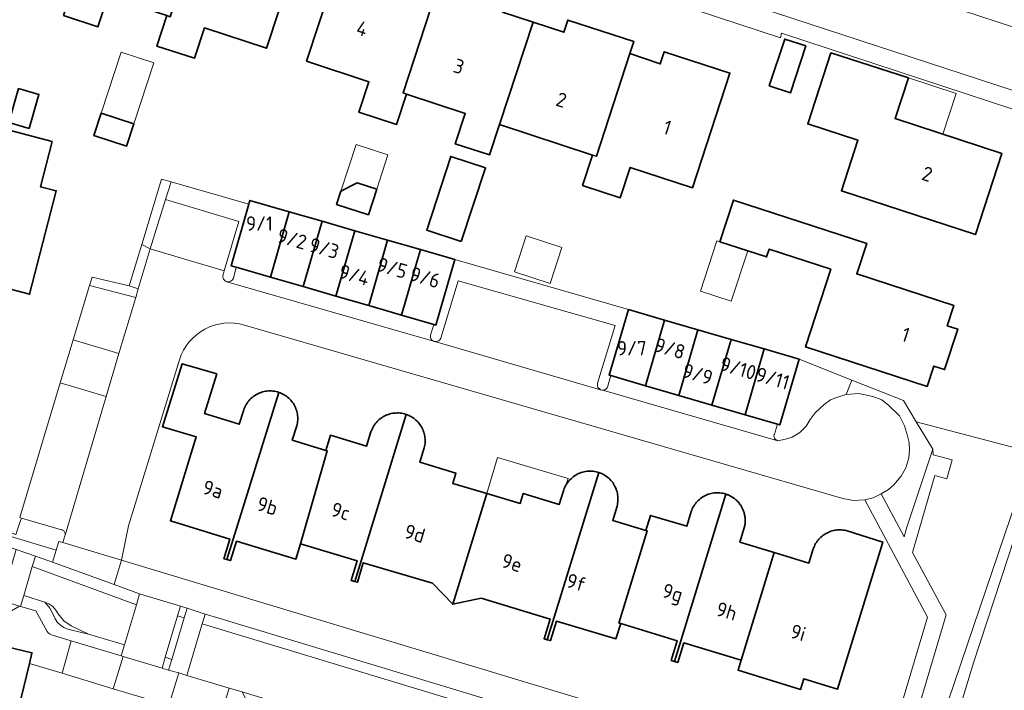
# Model space of a CAD drawing. Extents: x 154024 to 155007, y 472916 to 473908.
# Tile 20 of 49: x 154412 to 154504, y 473535 to 473598. Entities that reach past the tile are written whole.
import ezdxf
from ezdxf.enums import TextEntityAlignment as Align

# ---------------------------------------------------------------- set-up
doc = ezdxf.new("R2010")
doc.units = 0
doc.header["$LTSCALE"] = 0.75
for name, color, linetype, lineweight in [('B-RO-OG-BEBOUWING-GV', 6, 'CONTINUOUS', 35), ('B-RO-OG-BEBOUWING-T18', 1, 'CONTINUOUS', 18), ('B-RO-OG-BEBOUWING_LUIFEL-GV', 6, 'CONTINUOUS', 18), ('B-RO-OG-BEBOUWING_OVERBOUWING-GV', 6, 'CONTINUOUS', 18), ('B-RO-OG-TERREIN_CULTUURSCHEIDING-GV', 252, 'CONTINUOUS', 18), ('B-RO-OG-TERREIN_ERF-GV', 252, 'CONTINUOUS', 18), ('B-RO-OG-WATER_MEER-GV', 252, 'CONTINUOUS', 18), ('B-RO-OG-WATER_SLOOT-GV', 252, 'CONTINUOUS', 18), ('B-RO-VH-VERHARDING_BETONSTRAATSTEEN-GV', 252, 'CONTINUOUS', 18), ('B-RO-VH-VERHARDING_STRAATBAKSTEEN-GV', 252, 'CONTINUOUS', 18), ('B-RO-VH-VERHARDING_TEGEL-GV', 252, 'CONTINUOUS', 18)]:
    doc.layers.add(name, color=color, linetype=linetype, lineweight=lineweight)
doc.styles.add('NLCS-ISO-M200-T18', font='NLCS-ISO.ttf', dxfattribs={"height": 0.36})

msp = doc.modelspace()

# ---------------------------------------------------------------- linework, layer by layer
at = {"layer": 'B-RO-OG-BEBOUWING-GV', "flags": 128}
for points in [[(154420.054, 473610.871), (154415.938, 473598.451), (154419.164, 473597.395), (154420.097, 473600.246), (154425.619, 473598.438), (154425.938, 473598.334), (154429.074, 473607.903), (154429.448, 473609.044), (154423.286, 473611.064), (154422.912, 473609.923)], [(154425.619, 473598.438), (154424.685, 473595.587), (154428.201, 473594.435), (154429.135, 473597.286), (154434.961, 473595.378), (154438.493, 473606.091), (154432.328, 473608.124), (154431.953, 473606.984), (154429.074, 473607.903), (154425.938, 473598.334)], [(154448.068, 473591.082), (154447.758, 473591.184), (154450.887, 473600.782), (154448.018, 473601.718), (154448.392, 473602.858), (154442.225, 473604.88), (154438.708, 473594.152), (154444.549, 473592.237), (154443.613, 473589.383), (154447.133, 473588.229)], [(154447.758, 473591.184), (154448.068, 473591.082), (154453.586, 473589.273), (154452.65, 473586.419), (154455.843, 473585.373), (154456.784, 473588.235), (154459.935, 473597.822), (154457.073, 473598.765), (154457.445, 473599.906), (154451.259, 473601.923), (154450.887, 473600.782)], [(154465.896, 473585.25), (154468.999, 473594.88), (154469.367, 473596.022), (154463.191, 473598.014), (154462.823, 473596.871), (154459.935, 473597.822), (154456.784, 473588.235), (154465.518, 473585.371)], [(154482.079, 473591.845), (154484.059, 473591.196), (154485.5, 473595.593), (154483.52, 473596.242)], [(154468.999, 473594.88), (154465.896, 473585.25), (154465.518, 473585.371), (154464.582, 473582.517), (154468.111, 473581.36), (154469.047, 473584.214), (154474.878, 473582.301), (154478.39, 473593.042), (154472.227, 473595.056), (154471.854, 473593.916)], [(154487.845, 473594.943), (154485.679, 473588.287), (154490.386, 473586.755), (154488.839, 473582), (154501.391, 473577.916), (154503.867, 473585.524), (154493.866, 473588.778), (154495.115, 473592.597)], [(154412.705, 473587.857), (154413.625, 473591.045), (154411.727, 473591.593), (154410.807, 473588.405)], [(154402.161, 473571.763), (154406.565, 473570.642), (154407.367, 473573.725), (154412.754, 473572.324), (154415.247, 473582.018), (154413.775, 473582.397), (154414.864, 473586.629), (154405.71, 473589.056), (154403.509, 473580.598), (154407.845, 473579.47), (154406.474, 473574.199), (154403.01, 473575.1)], [(154421.833, 473586.2), (154422.515, 473588.281), (154419.45, 473589.285), (154418.768, 473587.204)], [(154453.207, 473577.279), (154455.468, 473584.176), (154452.229, 473585.238), (154449.968, 473578.341)], [(154441.527, 473580.742), (154444.504, 473579.766), (154445.29, 473582.161), (154443.452, 473582.763), (154441.938, 473581.997)], [(154432.108, 473574.864), (154435.323, 473573.932), (154437.097, 473580.053), (154433.4, 473581.12), (154433.33, 473580.877), (154433.295, 473580.756), (154431.64, 473575)], [(154498.743, 473569.376), (154499.357, 473571.276), (154490.28, 473574.226), (154491.21, 473577.089), (154478.722, 473581.147), (154477.452, 473577.239), (154481.82, 473575.819), (154482.056, 473576.543), (154487.842, 473574.662), (154485.478, 473567.387), (154496.881, 473563.682), (154497.499, 473565.585), (154498.508, 473565.257), (154499.736, 473569.055)], [(154440.168, 473579.166), (154437.097, 473580.053), (154435.323, 473573.932), (154438.393, 473573.042)], [(154441.464, 473572.152), (154443.24, 473578.279), (154440.168, 473579.166), (154438.393, 473573.042)], [(154443.24, 473578.279), (154441.464, 473572.152), (154444.535, 473571.262), (154446.311, 473577.392)], [(154444.535, 473571.262), (154447.605, 473570.372), (154449.383, 473576.505), (154446.311, 473577.392)], [(154447.605, 473570.372), (154450.649, 473569.49), (154450.82, 473569.44), (154452.62, 473575.57), (154449.383, 473576.505)], [(154472.27, 473569.895), (154468.87, 473570.88), (154467.06, 473564.74), (154467.224, 473564.692), (154470.478, 473563.744)], [(154475.381, 473568.994), (154472.27, 473569.895), (154470.478, 473563.744), (154473.588, 473562.839)], [(154473.588, 473562.839), (154476.697, 473561.933), (154478.491, 473568.093), (154475.381, 473568.994)], [(154478.491, 473568.093), (154476.697, 473561.933), (154479.807, 473561.028), (154481.602, 473567.192)], [(154484.89, 473566.24), (154481.602, 473567.192), (154479.807, 473561.028), (154482.847, 473560.142), (154483.06, 473560.08)], [(154436.112, 473563.129), (154435.978, 473563.17), (154435.841, 473563.203), (154435.703, 473563.229), (154435.564, 473563.248), (154435.424, 473563.259), (154435.283, 473563.262), (154435.143, 473563.258), (154435.003, 473563.246), (154434.864, 473563.227), (154434.726, 473563.2), (154434.59, 473563.166), (154434.456, 473563.124), (154434.324, 473563.075), (154434.195, 473563.019), (154434.069, 473562.957), (154433.947, 473562.887), (154433.829, 473562.811), (154433.715, 473562.729), (154433.606, 473562.641), (154433.502, 473562.547), (154433.403, 473562.447), (154433.309, 473562.342), (154433.221, 473562.232), (154433.14, 473562.118), (154433.064, 473562), (154432.995, 473561.877), (154432.933, 473561.751), (154432.878, 473561.622), (154432.83, 473561.49), (154432.41, 473560.14), (154429.15, 473561.14), (154430.29, 473564.85), (154427.06, 473565.81), (154425.22, 473559.91), (154428.38, 473558.97), (154425.96, 473551.08), (154431.52, 473549.37), (154430.97, 473547.53), (154431.254, 473547.449)], [(154431.254, 473547.449), (154431.57, 473547.36), (154432.14, 473549.18), (154437.71, 473547.51), (154438.15, 473548.94), (154440.653, 473557.636), (154440.51, 473557.68), (154437.37, 473558.65), (154437.8, 473560), (154437.831, 473560.131), (154437.856, 473560.264), (154437.873, 473560.398), (154437.884, 473560.533), (154437.887, 473560.668), (154437.884, 473560.803), (154437.873, 473560.937), (154437.855, 473561.071), (154437.831, 473561.204), (154437.8, 473561.335), (154437.761, 473561.465), (154437.717, 473561.592), (154437.665, 473561.717), (154437.607, 473561.839), (154437.543, 473561.958), (154437.473, 473562.073), (154437.397, 473562.185), (154437.315, 473562.292), (154437.228, 473562.395), (154437.135, 473562.494), (154437.038, 473562.587), (154436.935, 473562.675), (154436.829, 473562.758), (154436.718, 473562.835), (154436.603, 473562.906), (154436.485, 473562.972), (154436.363, 473563.03), (154436.239, 473563.083), (154436.112, 473563.129)], [(154438.15, 473548.94), (154443.44, 473547.34), (154442.88, 473545.51), (154443.23, 473545.407), (154448.038, 473561.065), (154447.903, 473561.106), (154447.767, 473561.139), (154447.629, 473561.165), (154447.489, 473561.183), (154447.349, 473561.194), (154447.209, 473561.197), (154447.069, 473561.193), (154446.929, 473561.181), (154446.789, 473561.162), (154446.652, 473561.135), (154446.515, 473561.101), (154446.381, 473561.059), (154446.249, 473561.011), (154446.12, 473560.955), (154445.995, 473560.893), (154445.872, 473560.823), (154445.754, 473560.748), (154445.64, 473560.666), (154445.531, 473560.578), (154445.426, 473560.484), (154445.327, 473560.385), (154445.233, 473560.28), (154445.145, 473560.171), (154445.063, 473560.057), (154444.987, 473559.938), (154444.917, 473559.816), (154444.855, 473559.691), (154444.799, 473559.562), (154444.75, 473559.43), (154444.34, 473558.09), (154440.95, 473559.11), (154440.51, 473557.68), (154440.653, 473557.636)], [(154443.23, 473545.407), (154443.49, 473545.33), (154444.03, 473547.16), (154450.51, 473545.24), (154452.42, 473543.27), (154455.593, 473553.643), (154452.42, 473554.6), (154452.71, 473555.55), (154449.33, 473556.57), (154449.74, 473557.93), (154449.771, 473558.062), (154449.795, 473558.195), (154449.812, 473558.33), (154449.822, 473558.465), (154449.825, 473558.6), (154449.821, 473558.736), (154449.81, 473558.871), (154449.792, 473559.005), (154449.767, 473559.138), (154449.735, 473559.27), (154449.696, 473559.399), (154449.651, 473559.527), (154449.599, 473559.652), (154449.54, 473559.774), (154449.476, 473559.893), (154449.405, 473560.009), (154449.328, 473560.121), (154449.246, 473560.228), (154449.158, 473560.331), (154449.065, 473560.43), (154448.967, 473560.523), (154448.864, 473560.611), (154448.757, 473560.694), (154448.646, 473560.771), (154448.531, 473560.843), (154448.412, 473560.908), (154448.29, 473560.967), (154448.165, 473561.019), (154448.038, 473561.065)], [(154455.593, 473553.643), (154452.42, 473543.27), (154455.09, 473543.85), (154461.54, 473541.88), (154460.97, 473540.04), (154461.271, 473539.95), (154466.115, 473555.616), (154465.98, 473555.657), (154465.844, 473555.691), (154465.705, 473555.717), (154465.566, 473555.736), (154465.425, 473555.747), (154465.284, 473555.751), (154465.144, 473555.747), (154465.003, 473555.735), (154464.864, 473555.716), (154464.726, 473555.689), (154464.589, 473555.655), (154464.454, 473555.614), (154464.322, 473555.565), (154464.193, 473555.51), (154464.067, 473555.447), (154463.944, 473555.378), (154463.825, 473555.302), (154463.711, 473555.22), (154463.601, 473555.131), (154463.496, 473555.037), (154463.397, 473554.938), (154463.303, 473554.833), (154463.215, 473554.723), (154463.132, 473554.609), (154463.056, 473554.49), (154462.987, 473554.368), (154462.924, 473554.241), (154462.869, 473554.112), (154462.82, 473553.98), (154462.4, 473552.63), (154459.02, 473553.65), (154458.72, 473552.7)], [(154467.98, 473541.502), (154470.626, 473550.155), (154470.51, 473550.19), (154467.4, 473551.13), (154467.81, 473552.47), (154467.842, 473552.602), (154467.866, 473552.735), (154467.884, 473552.87), (154467.894, 473553.005), (154467.898, 473553.141), (154467.894, 473553.277), (154467.884, 473553.412), (154467.866, 473553.547), (154467.842, 473553.68), (154467.81, 473553.812), (154467.772, 473553.942), (154467.727, 473554.07), (154467.675, 473554.196), (154467.617, 473554.319), (154467.553, 473554.438), (154467.482, 473554.554), (154467.406, 473554.666), (154467.324, 473554.774), (154467.236, 473554.878), (154467.143, 473554.977), (154467.045, 473555.071), (154466.942, 473555.159), (154466.835, 473555.243), (154466.724, 473555.32), (154466.609, 473555.392), (154466.49, 473555.457), (154466.368, 473555.517), (154466.243, 473555.569), (154466.115, 473555.616), (154461.271, 473539.95), (154461.57, 473539.86), (154462.14, 473541.69), (154467.71, 473540.03), (154468.15, 473541.45)], [(154470.626, 473550.155), (154467.98, 473541.502), (154468.15, 473541.45), (154473.45, 473539.83), (154472.89, 473538), (154473.194, 473537.91), (154477.993, 473553.6), (154477.86, 473553.638), (154477.725, 473553.668), (154477.589, 473553.691), (154477.451, 473553.707), (154477.313, 473553.716), (154477.175, 473553.717), (154477.037, 473553.711), (154476.899, 473553.698), (154476.762, 473553.677), (154476.627, 473553.649), (154476.493, 473553.614), (154476.361, 473553.572), (154476.232, 473553.523), (154476.106, 473553.467), (154475.982, 473553.404), (154475.862, 473553.335), (154475.746, 473553.26), (154475.635, 473553.178), (154475.527, 473553.091), (154475.425, 473552.998), (154475.327, 473552.9), (154475.235, 473552.797), (154475.149, 473552.689), (154475.068, 473552.577), (154474.993, 473552.46), (154474.925, 473552.34), (154474.863, 473552.216), (154474.808, 473552.09), (154474.76, 473551.96), (154474.35, 473550.59), (154470.94, 473551.6), (154470.51, 473550.19)], [(154479.803, 473551.415), (154479.793, 473551.49), (154479.781, 473551.564), (154479.767, 473551.638), (154479.751, 473551.712), (154479.733, 473551.786), (154479.712, 473551.858), (154479.69, 473551.931), (154479.665, 473552.002), (154479.638, 473552.073), (154479.609, 473552.143), (154479.578, 473552.212), (154479.546, 473552.28), (154479.511, 473552.347), (154479.474, 473552.413), (154479.436, 473552.478), (154479.395, 473552.542), (154479.361, 473552.593), (154479.325, 473552.644), (154479.288, 473552.693), (154479.25, 473552.742), (154479.211, 473552.79), (154479.171, 473552.837), (154479.129, 473552.883), (154479.087, 473552.927), (154479.043, 473552.971), (154478.999, 473553.014), (154478.953, 473553.056), (154478.907, 473553.096), (154478.859, 473553.136), (154478.811, 473553.174), (154478.761, 473553.211), (154478.711, 473553.247), (154478.66, 473553.282), (154478.608, 473553.316), (154478.556, 473553.348), (154478.502, 473553.379), (154478.448, 473553.409), (154478.393, 473553.438), (154478.338, 473553.465), (154478.282, 473553.491), (154478.225, 473553.515), (154478.168, 473553.539), (154478.11, 473553.56), (154478.052, 473553.581), (154477.993, 473553.6), (154473.194, 473537.91), (154473.5, 473537.82), (154474.06, 473539.65), (154479.441, 473538.039), (154482.523, 473548.12), (154479.32, 473549.1), (154479.73, 473550.44), (154479.749, 473550.513), (154479.765, 473550.587), (154479.78, 473550.661), (154479.792, 473550.736), (154479.802, 473550.811), (154479.81, 473550.886), (154479.815, 473550.962), (154479.819, 473551.037), (154479.82, 473551.113), (154479.819, 473551.188), (154479.816, 473551.264), (154479.81, 473551.339)], [(154482.523, 473548.12), (154479.441, 473538.039), (154479.149, 473537.083), (154485.011, 473535.29), (154485.314, 473536.281), (154488.48, 473535.313), (154492.71, 473549.1), (154489.27, 473550.18), (154489.14, 473550.206), (154489.009, 473550.226), (154488.877, 473550.239), (154488.744, 473550.246), (154488.611, 473550.245), (154488.479, 473550.238), (154488.347, 473550.225), (154488.215, 473550.204), (154488.085, 473550.177), (154487.957, 473550.144), (154487.83, 473550.104), (154487.706, 473550.058), (154487.584, 473550.005), (154487.465, 473549.946), (154487.349, 473549.882), (154487.236, 473549.811), (154487.128, 473549.735), (154487.023, 473549.654), (154486.922, 473549.567), (154486.826, 473549.476), (154486.735, 473549.379), (154486.648, 473549.279), (154486.567, 473549.174), (154486.491, 473549.065), (154486.421, 473548.952), (154486.357, 473548.836), (154486.298, 473548.717), (154486.246, 473548.595), (154486.2, 473548.47), (154485.79, 473547.12)], [(154412.738, 473537.726), (154412.97, 473538.691), (154412.976, 473538.717), (154408.795, 473539.713), (154407.743, 473539.964), (154406.195, 473533.452), (154411.411, 473532.202)]]:
    msp.add_lwpolyline(points, close=True, dxfattribs=at)
at = {"layer": 'B-RO-OG-BEBOUWING_LUIFEL-GV', "flags": 128}
for points in [[(154419.45, 473589.285), (154422.515, 473588.281), (154424.395, 473594.018), (154421.331, 473595.022)], [(154495.115, 473592.597), (154493.866, 473588.778), (154498.345, 473587.321), (154499.588, 473591.142)], [(154441.938, 473581.997), (154443.452, 473582.763), (154445.29, 473582.161), (154446.344, 473585.378), (154443.366, 473586.354)], [(154480.054, 473576.393), (154477.169, 473577.331), (154475.633, 473572.606), (154478.518, 473571.668)], [(154455.593, 473553.643), (154458.72, 473552.7), (154459.02, 473553.65), (154462.4, 473552.63), (154462.82, 473553.98), (154462.869, 473554.112), (154462.924, 473554.241), (154462.956, 473554.305), (154462.987, 473554.368), (154463.056, 473554.49), (154463.223, 473555.044), (154456.616, 473557.036)]]:
    msp.add_lwpolyline(points, close=True, dxfattribs=at)
at = {"layer": 'B-RO-OG-BEBOUWING_OVERBOUWING-GV', "flags": 128}
msp.add_lwpolyline([(154458.184, 473574.417), (154461.534, 473573.319), (154462.641, 473576.697), (154459.292, 473577.795)], close=True, dxfattribs=at)
at = {"layer": 'B-RO-OG-TERREIN_CULTUURSCHEIDING-GV', "flags": 128}
msp.add_lwpolyline([(154510.3, 473595.6), (154476.308, 473606.755), (154474.523, 473601.371), (154509.808, 473589.828), (154511.467, 473595.008), (154511.47, 473595.018)], dxfattribs=at)
msp.add_lwpolyline([(154496.864, 473524.724), (154497.14, 473525.23), (154496.673, 473525.39), (154497.019, 473526.529), (154497.131, 473529.126), (154505.861, 473554.911), (154507.027, 473555.49), (154507.613, 473557.273), (154495.845, 473560.376), (154497.39, 473557.8), (154497.44, 473557.28), (154499.21, 473556.8), (154498.72, 473555.03), (154497.596, 473555.341), (154495.51, 473548.12), (154498.645, 473542.267), (154493.721, 473525.65)], close=True, dxfattribs=at)
at = {"layer": 'B-RO-OG-TERREIN_ERF-GV', "flags": 128}
for points in [[(154438.493, 473606.091), (154434.961, 473595.378), (154429.135, 473597.286), (154428.201, 473594.435), (154424.685, 473595.587), (154425.619, 473598.438)], [(154457.073, 473598.765), (154459.935, 473597.822), (154462.823, 473596.871), (154463.191, 473598.014), (154469.367, 473596.022), (154468.999, 473594.88), (154471.854, 473593.916), (154472.227, 473595.056), (154478.39, 473593.042), (154474.878, 473582.301), (154469.047, 473584.214), (154468.111, 473581.36), (154464.582, 473582.517), (154465.518, 473585.371), (154456.784, 473588.235), (154455.843, 473585.373), (154452.65, 473586.419), (154453.586, 473589.273), (154448.068, 473591.082), (154447.133, 473588.229), (154443.613, 473589.383), (154444.549, 473592.237), (154438.708, 473594.152), (154442.225, 473604.88)], [(154420.097, 473600.246), (154419.164, 473597.395), (154415.938, 473598.451)], [(154509.274, 473588.234), (154483.234, 473596.778), (154483.115, 473596.352), (154471.045, 473600.339)], [(154405.71, 473589.056), (154414.864, 473586.629), (154413.775, 473582.397), (154415.247, 473582.018), (154412.754, 473572.324), (154407.367, 473573.725)], [(154411.466, 473549.819), (154411.894, 473551.133), (154412.011, 473551.342), (154411.849, 473551.412), (154415.637, 473564.009), (154416.848, 473568.036), (154418.384, 473573.144), (154418.62, 473573.928), (154422.092, 473573.098), (154423.271, 473576.993), (154425.121, 473583.106), (154426.02, 473582.848), (154433.295, 473580.756), (154433.33, 473580.877), (154433.4, 473581.12), (154437.097, 473580.053), (154440.168, 473579.166), (154443.24, 473578.279), (154446.311, 473577.392), (154449.383, 473576.505), (154452.62, 473575.57), (154468.87, 473570.88), (154472.27, 473569.895), (154475.381, 473568.994), (154478.491, 473568.093), (154481.602, 473567.192), (154484.89, 473566.24), (154489.827, 473564.282), (154494.65, 473562.37), (154495.845, 473560.376), (154507.613, 473557.273)], [(154492.13, 473526.015), (154496.894, 473542.069), (154491.04, 473553.04), (154489.96, 473553), (154488.96, 473553.18), (154432.9, 473569.43)], [(154426.79, 473566.17), (154422.037, 473550.613), (154421.365, 473547.402), (154461.497, 473535.294), (154492.13, 473526.015)], [(154423.202, 473534.557), (154420.596, 473535.336), (154415.817, 473536.804), (154412.747, 473537.723), (154412.738, 473537.726), (154411.411, 473532.202)]]:
    msp.add_lwpolyline(points, dxfattribs=at)
for points in [[(154482.079, 473591.845), (154483.52, 473596.242), (154485.5, 473595.593), (154484.059, 473591.196)], [(154487.845, 473594.943), (154495.115, 473592.597), (154493.866, 473588.778), (154503.867, 473585.524), (154501.391, 473577.916), (154488.839, 473582), (154490.386, 473586.755), (154485.679, 473588.287)], [(154412.705, 473587.857), (154410.807, 473588.405), (154411.727, 473591.593), (154413.625, 473591.045)], [(154421.833, 473586.2), (154418.768, 473587.204), (154419.45, 473589.285), (154422.515, 473588.281)], [(154453.207, 473577.279), (154449.968, 473578.341), (154452.229, 473585.238), (154455.468, 473584.176)], [(154441.527, 473580.742), (154441.938, 473581.997), (154443.452, 473582.763), (154445.29, 473582.161), (154444.504, 473579.766)], [(154498.743, 473569.376), (154499.736, 473569.055), (154498.508, 473565.257), (154497.499, 473565.585), (154496.881, 473563.682), (154485.478, 473567.387), (154487.842, 473574.662), (154482.056, 473576.543), (154481.82, 473575.819), (154477.452, 473577.239), (154478.722, 473581.147), (154491.21, 473577.089), (154490.28, 473574.226), (154499.357, 473571.276)], [(154443.23, 473545.407), (154442.88, 473545.51), (154443.44, 473547.34), (154438.15, 473548.94), (154437.71, 473547.51), (154432.14, 473549.18), (154431.57, 473547.36), (154431.254, 473547.449), (154430.97, 473547.53), (154431.52, 473549.37), (154425.96, 473551.08), (154428.38, 473558.97), (154425.22, 473559.91), (154427.06, 473565.81), (154430.29, 473564.85), (154429.15, 473561.14), (154432.41, 473560.14), (154432.83, 473561.49), (154432.878, 473561.622), (154432.933, 473561.751), (154432.995, 473561.877), (154433.064, 473562), (154433.14, 473562.118), (154433.221, 473562.232), (154433.309, 473562.342), (154433.403, 473562.447), (154433.502, 473562.547), (154433.606, 473562.641), (154433.715, 473562.729), (154433.829, 473562.811), (154433.947, 473562.887), (154434.069, 473562.957), (154434.195, 473563.019), (154434.324, 473563.075), (154434.456, 473563.124), (154434.59, 473563.166), (154434.726, 473563.2), (154434.864, 473563.227), (154435.003, 473563.246), (154435.143, 473563.258), (154435.283, 473563.262), (154435.424, 473563.259), (154435.564, 473563.248), (154435.703, 473563.229), (154435.841, 473563.203), (154435.978, 473563.17), (154436.112, 473563.129), (154436.239, 473563.083), (154436.363, 473563.03), (154436.485, 473562.972), (154436.603, 473562.906), (154436.718, 473562.835), (154436.829, 473562.758), (154436.935, 473562.675), (154437.038, 473562.587), (154437.135, 473562.494), (154437.228, 473562.395), (154437.315, 473562.292), (154437.397, 473562.185), (154437.473, 473562.073), (154437.543, 473561.958), (154437.607, 473561.839), (154437.665, 473561.717), (154437.717, 473561.592), (154437.761, 473561.465), (154437.8, 473561.335), (154437.831, 473561.204), (154437.855, 473561.071), (154437.873, 473560.937), (154437.884, 473560.803), (154437.887, 473560.668), (154437.884, 473560.533), (154437.873, 473560.398), (154437.856, 473560.264), (154437.831, 473560.131), (154437.8, 473560), (154437.37, 473558.65), (154440.51, 473557.68), (154440.95, 473559.11), (154444.34, 473558.09), (154444.75, 473559.43), (154444.799, 473559.562), (154444.855, 473559.691), (154444.917, 473559.816), (154444.987, 473559.938), (154445.063, 473560.057), (154445.145, 473560.171), (154445.233, 473560.28), (154445.327, 473560.385), (154445.426, 473560.484), (154445.531, 473560.578), (154445.64, 473560.666), (154445.754, 473560.748), (154445.872, 473560.823), (154445.995, 473560.893), (154446.12, 473560.955), (154446.249, 473561.011), (154446.381, 473561.059), (154446.515, 473561.101), (154446.652, 473561.135), (154446.789, 473561.162), (154446.929, 473561.181), (154447.069, 473561.193), (154447.209, 473561.197), (154447.349, 473561.194), (154447.489, 473561.183), (154447.629, 473561.165), (154447.767, 473561.139), (154447.903, 473561.106), (154448.038, 473561.065), (154448.165, 473561.019), (154448.29, 473560.967), (154448.412, 473560.908), (154448.531, 473560.843), (154448.646, 473560.771), (154448.757, 473560.694), (154448.864, 473560.611), (154448.967, 473560.523), (154449.065, 473560.43), (154449.158, 473560.331), (154449.246, 473560.228), (154449.328, 473560.121), (154449.405, 473560.009), (154449.476, 473559.893), (154449.54, 473559.774), (154449.599, 473559.652), (154449.651, 473559.527), (154449.696, 473559.399), (154449.735, 473559.27), (154449.767, 473559.138), (154449.792, 473559.005), (154449.81, 473558.871), (154449.821, 473558.736), (154449.825, 473558.6), (154449.822, 473558.465), (154449.812, 473558.33), (154449.795, 473558.195), (154449.771, 473558.062), (154449.74, 473557.93), (154449.33, 473556.57), (154452.71, 473555.55), (154452.42, 473554.6), (154455.593, 473553.643), (154458.72, 473552.7), (154459.02, 473553.65), (154462.4, 473552.63), (154462.82, 473553.98), (154462.869, 473554.112), (154462.924, 473554.241), (154462.987, 473554.368), (154463.056, 473554.49), (154463.132, 473554.609), (154463.215, 473554.723), (154463.303, 473554.833), (154463.397, 473554.938), (154463.496, 473555.037), (154463.601, 473555.131), (154463.711, 473555.22), (154463.825, 473555.302), (154463.944, 473555.378), (154464.067, 473555.447), (154464.193, 473555.51), (154464.322, 473555.565), (154464.454, 473555.614), (154464.589, 473555.655), (154464.726, 473555.689), (154464.864, 473555.716), (154465.003, 473555.735), (154465.144, 473555.747), (154465.284, 473555.751), (154465.425, 473555.747), (154465.566, 473555.736), (154465.705, 473555.717), (154465.844, 473555.691), (154465.98, 473555.657), (154466.115, 473555.616), (154466.243, 473555.569), (154466.368, 473555.517), (154466.49, 473555.457), (154466.609, 473555.392), (154466.724, 473555.32), (154466.835, 473555.243), (154466.942, 473555.159), (154467.045, 473555.071), (154467.143, 473554.977), (154467.236, 473554.878), (154467.324, 473554.774), (154467.406, 473554.666), (154467.482, 473554.554), (154467.553, 473554.438), (154467.617, 473554.319), (154467.675, 473554.196), (154467.727, 473554.07), (154467.772, 473553.942), (154467.81, 473553.812), (154467.842, 473553.68), (154467.866, 473553.547), (154467.884, 473553.412), (154467.894, 473553.277), (154467.898, 473553.141), (154467.894, 473553.005), (154467.884, 473552.87), (154467.866, 473552.735), (154467.842, 473552.602), (154467.81, 473552.47), (154467.4, 473551.13), (154470.51, 473550.19), (154470.94, 473551.6), (154474.35, 473550.59), (154474.76, 473551.96), (154474.808, 473552.09), (154474.863, 473552.216), (154474.925, 473552.34), (154474.993, 473552.46), (154475.068, 473552.577), (154475.149, 473552.689), (154475.235, 473552.797), (154475.327, 473552.9), (154475.425, 473552.998), (154475.527, 473553.091), (154475.635, 473553.178), (154475.746, 473553.26), (154475.862, 473553.335), (154475.982, 473553.404), (154476.106, 473553.467), (154476.232, 473553.523), (154476.361, 473553.572), (154476.493, 473553.614), (154476.627, 473553.649), (154476.762, 473553.677), (154476.899, 473553.698), (154477.037, 473553.711), (154477.175, 473553.717), (154477.313, 473553.716), (154477.451, 473553.707), (154477.589, 473553.691), (154477.725, 473553.668), (154477.86, 473553.638), (154477.993, 473553.6), (154478.052, 473553.581), (154478.11, 473553.56), (154478.168, 473553.539), (154478.225, 473553.515), (154478.282, 473553.491), (154478.338, 473553.465), (154478.393, 473553.438), (154478.448, 473553.409), (154478.502, 473553.379), (154478.556, 473553.348), (154478.608, 473553.316), (154478.66, 473553.282), (154478.711, 473553.247), (154478.761, 473553.211), (154478.811, 473553.174), (154478.859, 473553.136), (154478.907, 473553.096), (154478.953, 473553.056), (154478.999, 473553.014), (154479.043, 473552.971), (154479.087, 473552.927), (154479.129, 473552.883), (154479.171, 473552.837), (154479.211, 473552.79), (154479.25, 473552.742), (154479.288, 473552.693), (154479.325, 473552.644), (154479.361, 473552.593), (154479.395, 473552.542), (154479.436, 473552.478), (154479.474, 473552.413), (154479.511, 473552.347), (154479.546, 473552.28), (154479.578, 473552.212), (154479.609, 473552.143), (154479.638, 473552.073), (154479.665, 473552.002), (154479.69, 473551.931), (154479.712, 473551.858), (154479.733, 473551.786), (154479.751, 473551.712), (154479.767, 473551.638), (154479.781, 473551.564), (154479.793, 473551.49), (154479.803, 473551.415), (154479.81, 473551.339), (154479.816, 473551.264), (154479.819, 473551.188), (154479.82, 473551.113), (154479.819, 473551.037), (154479.815, 473550.962), (154479.81, 473550.886), (154479.802, 473550.811), (154479.792, 473550.736), (154479.78, 473550.661), (154479.765, 473550.587), (154479.749, 473550.513), (154479.73, 473550.44), (154479.32, 473549.1), (154482.523, 473548.12), (154485.79, 473547.12), (154486.2, 473548.47), (154486.246, 473548.595), (154486.298, 473548.717), (154486.357, 473548.836), (154486.421, 473548.952), (154486.491, 473549.065), (154486.567, 473549.174), (154486.648, 473549.279), (154486.735, 473549.379), (154486.826, 473549.476), (154486.922, 473549.567), (154487.023, 473549.654), (154487.128, 473549.735), (154487.236, 473549.811), (154487.349, 473549.882), (154487.465, 473549.946), (154487.584, 473550.005), (154487.706, 473550.058), (154487.83, 473550.104), (154487.957, 473550.144), (154488.085, 473550.177), (154488.215, 473550.204), (154488.347, 473550.225), (154488.479, 473550.238), (154488.611, 473550.245), (154488.744, 473550.246), (154488.877, 473550.239), (154489.009, 473550.226), (154489.14, 473550.206), (154489.27, 473550.18), (154492.71, 473549.1), (154488.48, 473535.313), (154485.314, 473536.281), (154485.011, 473535.29), (154479.149, 473537.083), (154479.441, 473538.039), (154474.06, 473539.65), (154473.5, 473537.82), (154473.194, 473537.91), (154472.89, 473538), (154473.45, 473539.83), (154468.15, 473541.45), (154467.71, 473540.03), (154462.14, 473541.69), (154461.57, 473539.86), (154461.271, 473539.95), (154460.97, 473540.04), (154461.54, 473541.88), (154455.09, 473543.85), (154452.42, 473543.27), (154450.51, 473545.24), (154444.03, 473547.16), (154443.49, 473545.33)], [(154482.847, 473560.142), (154482.55, 473559.21), (154482.54, 473559.177), (154482.511, 473559.071), (154482.519, 473558.96), (154482.552, 473558.839), (154482.616, 473558.749), (154482.708, 473558.669), (154482.866, 473558.599), (154483.587, 473558.727), (154484.235, 473558.927), (154484.934, 473559.351), (154485.532, 473559.949), (154485.907, 473560.573), (154486.38, 473561.221), (154487.228, 473561.994), (154487.802, 473562.418), (154488.326, 473562.618), (154489.249, 473562.917), (154489.287, 473562.92), (154489.827, 473564.282), (154484.89, 473566.24), (154483.06, 473560.08)]]:
    msp.add_lwpolyline(points, close=True, dxfattribs=at)
at = {"layer": 'B-RO-OG-TERREIN_ERF-GV'}
msp.add_lwpolyline([(154432.9, 473569.43, 0.409819), (154426.79, 473566.17)], format="xyb", dxfattribs=at)
at = {"layer": 'B-RO-OG-WATER_MEER-GV', "flags": 128}
msp.add_lwpolyline([(154522.644, 473588.309), (154522.534, 473588.431), (154518.325, 473589.856), (154511.991, 473570.589), (154507.613, 473557.273), (154507.027, 473555.49), (154501.209, 473537.794), (154497.917, 473526.872), (154498.145, 473526.805), (154502.538, 473525.524), (154509.991, 473550.048), (154514.139, 473562.667)], close=True, dxfattribs=at)
at = {"layer": 'B-RO-OG-WATER_SLOOT-GV', "flags": 128}
msp.add_lwpolyline([(154507.027, 473555.49), (154505.861, 473554.911), (154497.131, 473529.126), (154497.019, 473526.529), (154496.673, 473525.39), (154497.14, 473525.23), (154497.63, 473525.1), (154498.145, 473526.805), (154497.917, 473526.872), (154501.209, 473537.794)], close=True, dxfattribs=at)
at = {"layer": 'B-RO-VH-VERHARDING_BETONSTRAATSTEEN-GV', "flags": 128}
for points in [[(154476.308, 473606.755), (154510.3, 473595.6)], [(154431.85, 473573.84), (154432.108, 473574.864), (154431.64, 473575), (154433.295, 473580.756), (154426.02, 473582.848), (154425.5, 473581.19), (154432.37, 473579.14), (154431, 473574.513), (154430.89, 473574.14)], [(154430.89, 473574.14), (154431, 473574.513), (154424.05, 473576.57), (154422.943, 473572.845), (154422.699, 473572.026), (154421.134, 473566.762), (154419.936, 473562.731), (154416.076, 473549.749)], [(154451.3, 473568.22), (154452.913, 473573.595), (154467.629, 473569.383), (154465.98, 473563.98), (154465.964, 473563.902), (154465.964, 473563.829), (154465.967, 473563.762), (154465.984, 473563.681), (154466.016, 473563.605), (154466.072, 473563.524), (154466.124, 473563.474), (154466.185, 473563.428), (154466.274, 473563.374), (154466.357, 473563.35), (154466.473, 473563.346), (154466.587, 473563.352), (154466.657, 473563.375), (154466.753, 473563.431), (154466.817, 473563.492), (154466.878, 473563.55), (154466.916, 473563.626), (154467.224, 473564.692), (154467.06, 473564.74), (154468.87, 473570.88), (154452.62, 473575.57), (154450.82, 473569.44), (154450.649, 473569.49), (154450.32, 473568.48)], [(154447.605, 473570.372), (154444.535, 473571.262), (154441.464, 473572.152), (154438.393, 473573.042), (154435.323, 473573.932), (154432.108, 473574.864), (154431.85, 473573.84)], [(154432.9, 473569.43), (154488.96, 473553.18), (154489.96, 473553), (154491.04, 473553.04), (154491.818, 473553.24), (154492.573, 473553.624), (154493.239, 473554.038), (154493.763, 473554.462), (154494.437, 473555.26), (154494.861, 473556.058), (154495.16, 473556.981), (154495.21, 473557.779), (154495.192, 473558.438), (154495.035, 473559.051), (154494.761, 473559.999), (154494.287, 473560.922), (154493.289, 473561.895), (154492.616, 473562.418), (154491.768, 473562.743), (154490.471, 473563.017), (154489.287, 473562.92), (154489.249, 473562.917), (154488.326, 473562.618), (154487.802, 473562.418), (154487.228, 473561.994), (154486.38, 473561.221), (154485.907, 473560.573), (154485.532, 473559.949), (154484.934, 473559.351), (154484.235, 473558.927), (154483.587, 473558.727), (154482.866, 473558.599), (154466.357, 473563.35), (154466.274, 473563.374), (154450.734, 473567.88), (154450.678, 473567.896), (154450.597, 473567.919), (154431.232, 473573.497), (154431.23, 473573.498), (154431.228, 473573.498)], [(154431.228, 473573.498), (154431.23, 473573.498), (154431.232, 473573.497)], [(154431.232, 473573.497), (154450.597, 473567.919)], [(154450.734, 473567.88), (154466.274, 473563.374), (154466.185, 473563.428), (154466.124, 473563.474), (154466.072, 473563.524), (154466.016, 473563.605), (154465.984, 473563.681), (154465.967, 473563.762), (154465.964, 473563.829), (154465.964, 473563.902), (154465.98, 473563.98), (154467.629, 473569.383), (154452.913, 473573.595), (154451.3, 473568.22)], [(154450.32, 473568.48), (154450.649, 473569.49), (154447.605, 473570.372)], [(154450.597, 473567.919), (154450.678, 473567.896), (154450.734, 473567.88)], [(154416.076, 473549.749), (154416.054, 473549.675), (154415.865, 473549.045), (154421.365, 473547.402), (154422.037, 473550.613), (154426.79, 473566.17)], [(154416.076, 473549.749), (154419.936, 473562.731), (154415.637, 473564.009), (154411.849, 473551.412), (154412.011, 473551.342)], [(154412.011, 473551.342), (154415.759, 473550.254)], [(154416.667, 473539.836), (154421.33, 473538.444), (154421.635, 473539.463), (154418.274, 473540.463), (154416.333, 473540.922), (154415.973, 473541.075), (154415.648, 473541.294), (154415.371, 473541.571), (154415.151, 473541.894), (154414.996, 473542.254), (154414.644, 473542.906), (154414.174, 473543.479), (154412.22, 473544.092), (154411.913, 473543.07), (154413.341, 473542.663), (154414.389, 473540.703)], [(154414.907, 473540.37), (154416.667, 473539.836)]]:
    msp.add_lwpolyline(points, dxfattribs=at)
for points in [[(154431, 473574.513), (154432.37, 473579.14), (154425.5, 473581.19), (154424.05, 473576.57)], [(154422.092, 473573.098), (154422.943, 473572.845), (154424.05, 473576.57), (154423.271, 473576.993)], [(154422.699, 473572.026), (154418.384, 473573.144), (154416.848, 473568.036), (154421.134, 473566.762)], [(154416.848, 473568.036), (154415.637, 473564.009), (154419.936, 473562.731), (154421.134, 473566.762)], [(154476.697, 473561.933), (154473.588, 473562.839), (154470.478, 473563.744), (154467.224, 473564.692), (154466.916, 473563.626), (154466.878, 473563.55), (154466.817, 473563.492), (154466.753, 473563.431), (154466.657, 473563.375), (154466.587, 473563.352), (154466.473, 473563.346), (154466.357, 473563.35), (154482.866, 473558.599), (154482.708, 473558.669), (154482.616, 473558.749), (154482.552, 473558.839), (154482.519, 473558.96), (154482.511, 473559.071), (154482.54, 473559.177), (154482.55, 473559.21), (154482.847, 473560.142), (154479.807, 473561.028)], [(154495.845, 473560.376), (154494.65, 473562.37), (154489.827, 473564.282), (154489.287, 473562.92), (154490.471, 473563.017), (154491.768, 473562.743), (154492.616, 473562.418), (154493.289, 473561.895), (154494.287, 473560.922), (154494.761, 473559.999), (154495.035, 473559.051), (154495.192, 473558.438), (154495.21, 473557.779), (154495.16, 473556.981), (154494.861, 473556.058), (154494.437, 473555.26), (154493.763, 473554.462), (154493.239, 473554.038), (154492.573, 473553.624), (154494.722, 473549.597), (154494.949, 473550.389), (154497.39, 473557.8)], [(154414.898, 473547.203), (154420.676, 473545.118), (154421.365, 473547.402), (154415.865, 473549.045), (154415.482, 473549.159), (154415.24, 473548.348)], [(154410.107, 473543.632), (154411.808, 473543.099), (154411.913, 473543.07), (154412.22, 473544.092), (154413.004, 473546.81), (154413.321, 473547.772), (154411.494, 473548.404), (154411.208, 473547.437), (154410.395, 473544.619)], [(154423.057, 473544.259), (154420.676, 473545.118), (154414.898, 473547.203), (154413.321, 473547.772), (154413.004, 473546.81), (154422.762, 473543.221)], [(154414.174, 473543.479), (154414.568, 473543.298), (154414.92, 473543.045), (154415.216, 473542.729), (154415.446, 473542.361), (154415.956, 473541.708), (154416.645, 473541.246), (154418.274, 473540.463), (154421.635, 473539.463), (154422.762, 473543.221), (154413.004, 473546.81), (154412.22, 473544.092)], [(154426.63, 473542.176), (154426.897, 473543.082), (154423.057, 473544.259), (154422.762, 473543.221), (154421.635, 473539.463), (154421.33, 473538.444), (154421.53, 473538.384), (154425.179, 473537.275), (154425.474, 473538.283), (154425.477, 473538.295)], [(154414.568, 473543.298), (154414.174, 473543.479), (154414.644, 473542.906), (154414.996, 473542.254), (154415.151, 473541.894), (154415.371, 473541.571), (154415.648, 473541.294), (154415.973, 473541.075), (154416.333, 473540.922), (154418.274, 473540.463), (154416.645, 473541.246), (154415.956, 473541.708), (154415.446, 473542.361), (154415.216, 473542.729), (154414.92, 473543.045)], [(154426.734, 473536.839), (154427.507, 473536.607), (154428.944, 473541.438), (154429.22, 473542.35), (154427.526, 473542.891), (154427.239, 473541.99), (154426.082, 473538.104), (154425.771, 473537.096)], [(154426.63, 473542.176), (154427.239, 473541.99), (154427.526, 473542.891), (154426.897, 473543.082)], [(154459.343, 473532.203), (154492.95, 473522.093), (154493.241, 473523.046), (154488.298, 473524.514), (154459.6, 473533.156), (154430.481, 473541.956), (154429.22, 473542.35), (154428.944, 473541.438)], [(154420.596, 473535.336), (154421.53, 473538.384), (154421.33, 473538.444), (154416.667, 473539.836), (154415.817, 473536.804)], [(154425.771, 473537.096), (154426.082, 473538.104), (154425.477, 473538.295), (154425.474, 473538.283), (154425.179, 473537.275)], [(154425.805, 473533.778), (154430.528, 473532.348), (154431.451, 473535.404), (154427.507, 473536.607), (154426.734, 473536.839)]]:
    msp.add_lwpolyline(points, close=True, dxfattribs=at)
at = {"layer": 'B-RO-VH-VERHARDING_BETONSTRAATSTEEN-GV'}
for points in [[(154431.228, 473573.498, -0.426627), (154430.89, 473574.14)], [(154430.89, 473574.14, 0.426627), (154431.228, 473573.498)], [(154431.85, 473573.84, -0.412945), (154431.232, 473573.497)], [(154431.232, 473573.497, 0.412945), (154431.85, 473573.84)], [(154426.79, 473566.17, -0.409819), (154432.9, 473569.43)], [(154450.32, 473568.48, 0.326658), (154450.597, 473567.919)], [(154450.597, 473567.919, -0.326658), (154450.32, 473568.48)], [(154451.3, 473568.22, -0.357403), (154450.734, 473567.88)], [(154450.734, 473567.88, 0.357403), (154451.3, 473568.22)], [(154415.759, 473550.254, -0.077207), (154415.84, 473550.224)], [(154415.84, 473550.224, -0.344859), (154416.076, 473549.749)], [(154414.389, 473540.703, 0.160796), (154414.907, 473540.37)]]:
    msp.add_lwpolyline(points, format="xyb", dxfattribs=at)
at = {"layer": 'B-RO-VH-VERHARDING_STRAATBAKSTEEN-GV', "flags": 128}
for points in [[(154425.477, 473538.295), (154426.082, 473538.104), (154427.239, 473541.99), (154426.63, 473542.176)], [(154472.839, 473522.882), (154477.751, 473521.4), (154491.423, 473517.289), (154492.95, 473522.093), (154459.343, 473532.203), (154428.944, 473541.438), (154427.507, 473536.607), (154431.451, 473535.404), (154432.691, 473535.056), (154455.804, 473528.012), (154458.863, 473527.101), (154464.768, 473525.308), (154472.68, 473522.945)]]:
    msp.add_lwpolyline(points, close=True, dxfattribs=at)
at = {"layer": 'B-RO-VH-VERHARDING_TEGEL-GV', "flags": 128}
for points in [[(154509.808, 473589.828), (154474.523, 473601.371)], [(154471.045, 473600.339), (154483.115, 473596.352), (154483.234, 473596.778), (154509.274, 473588.234)], [(154415.759, 473550.254), (154412.011, 473551.342), (154411.894, 473551.133), (154411.466, 473549.819), (154410.681, 473550.078), (154410.6, 473549.733), (154415.24, 473548.348)], [(154415.24, 473548.348), (154415.482, 473549.159), (154415.865, 473549.045), (154416.054, 473549.675), (154416.076, 473549.749)], [(154509.981, 473520.879), (154503.541, 473522.756), (154496.864, 473524.724), (154493.721, 473525.65), (154492.13, 473526.015), (154461.497, 473535.294), (154421.365, 473547.402), (154420.676, 473545.118)], [(154420.676, 473545.118), (154423.057, 473544.259), (154426.897, 473543.082), (154427.526, 473542.891), (154429.22, 473542.35), (154430.481, 473541.956), (154459.6, 473533.156), (154488.298, 473524.514), (154493.241, 473523.046), (154495.267, 473522.45), (154499.163, 473521.283), (154504.739, 473519.632)], [(154414.389, 473540.703), (154413.341, 473542.663), (154411.913, 473543.07), (154411.808, 473543.099), (154409.756, 473541.89), (154409.44, 473541.972), (154408.795, 473539.713), (154412.976, 473538.717), (154412.97, 473538.691)], [(154412.97, 473538.691), (154412.738, 473537.726), (154412.747, 473537.723), (154415.817, 473536.804), (154416.667, 473539.836), (154414.907, 473540.37)]]:
    msp.add_lwpolyline(points, dxfattribs=at)
for points in [[(154426.02, 473582.848), (154425.121, 473583.106), (154423.271, 473576.993), (154424.05, 473576.57), (154425.5, 473581.19)], [(154418.384, 473573.144), (154422.699, 473572.026), (154422.943, 473572.845), (154422.092, 473573.098), (154418.62, 473573.928)], [(154495.51, 473548.12), (154497.596, 473555.341), (154498.72, 473555.03), (154499.21, 473556.8), (154497.44, 473557.28), (154497.39, 473557.8), (154494.949, 473550.389), (154494.722, 473549.597), (154492.573, 473553.624), (154491.818, 473553.24), (154491.04, 473553.04), (154496.894, 473542.069), (154492.13, 473526.015), (154493.721, 473525.65), (154498.645, 473542.267)], [(154414.898, 473547.203), (154415.24, 473548.348), (154410.6, 473549.733), (154404.378, 473551.469), (154401.094, 473552.459), (154400.811, 473551.463), (154404.101, 473550.529), (154405.007, 473550.29), (154411.001, 473548.577), (154411.494, 473548.404), (154413.321, 473547.772)], [(154425.805, 473533.778), (154426.734, 473536.839), (154425.771, 473537.096), (154425.179, 473537.275), (154421.53, 473538.384), (154420.596, 473535.336), (154423.202, 473534.557)], [(154457.923, 473524.153), (154458.863, 473527.101), (154455.804, 473528.012), (154453.508, 473526.777), (154433.85, 473532.741), (154432.691, 473535.056), (154431.451, 473535.404), (154430.528, 473532.348), (154441.15, 473529.103), (154453.737, 473525.261), (154453.811, 473525.375)]]:
    msp.add_lwpolyline(points, close=True, dxfattribs=at)
at = {"layer": 'B-RO-VH-VERHARDING_TEGEL-GV'}
for points in [[(154415.84, 473550.224, 0.077207), (154415.759, 473550.254)], [(154416.076, 473549.749, 0.344859), (154415.84, 473550.224)], [(154414.907, 473540.37, -0.160796), (154414.389, 473540.703)]]:
    msp.add_lwpolyline(points, format="xyb", dxfattribs=at)

# ---------------------------------------------------------------- texts
at = {"layer": 'B-RO-OG-BEBOUWING-T18', "style": 'NLCS-ISO-M200-T18'}
for s, rotation, p in [('4', 341.9, (154443.923, 473597.22)), ('3', 341.9, (154452.987, 473593.679)), ('2', 341.9, (154462.594, 473590.539)), ('1', 341.9, (154472.519, 473587.956)), ('2', 342, (154496.876, 473583.592)), ('9/2', 343.9, (154437.345, 473577.51)), ('9/3', 343.9, (154440.363, 473576.636)), ('9/5', 343.9, (154446.741, 473574.787)), ('9/4', 344, (154443.181, 473574.132)), ('9/6', 343.9, (154449.821, 473573.895)), ('1', 342, (154494.861, 473568.544)), ('9/8', 343.8, (154472.765, 473567.244)), ('9/10', 343.8, (154479.162, 473565.381)), ('9/9', 343.9, (154475.367, 473564.833)), ('9/11', 343.8, (154482.4, 473564.439)), ('9a', 343, (154429.936, 473554.042)), ('9b', 343.4, (154435.045, 473552.485)), ('9c', 343.2, (154441.903, 473551.984)), ('9d', 343.5, (154448.86, 473549.901)), ('9e', 343.1, (154457.964, 473547.155)), ('9f', 343.4, (154463.987, 473545.313)), ('9g', 343.1, (154472.966, 473544.161)), ('9h', 343.4, (154478.084, 473542.621)), ('9i', 343.4, (154484.783, 473540.615))]:
    msp.add_text(s, height=1.35, rotation=rotation, dxfattribs=at).set_placement(p, align=Align.MIDDLE)
for s, p in [('9/1', (154434.296, 473578.952)), ('9/7', (154469.185, 473567.26))]:
    msp.add_text(s, height=1.35, dxfattribs=at).set_placement(p, align=Align.MIDDLE)

doc.saveas('drawing.dxf')
